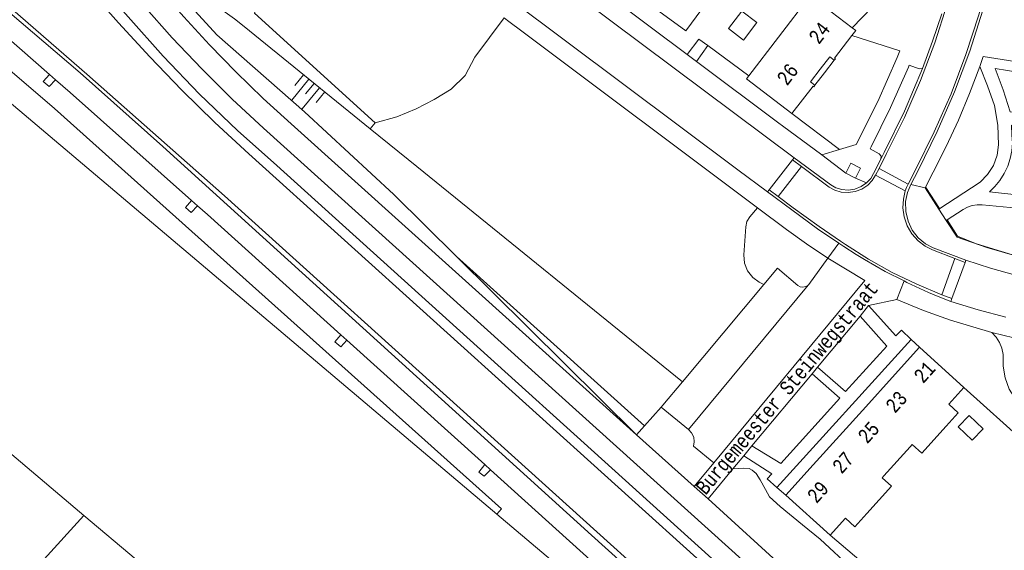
# Model space of a CAD drawing. Header units: metres. Extents: x 196790 to 198335, y 354523 to 356036.
# Tile 96 of 108: x 197428 to 197552, y 355395 to 355462. Entities that reach past the tile are written whole.
import ezdxf

# ---------------------------------------------------------------- set-up
doc = ezdxf.new("R2010")
doc.units = ezdxf.units.M
doc.linetypes.add('DGN Style 2', pattern=[186.027128, 111.616277, -74.410851])
doc.linetypes.add('DGN Style 3', pattern=[260.437979, 186.027128, -74.410851])
for name, color, linetype, lineweight in [('afdak', 252, 'DGN Style 2', 18), ('bij- of bedrijfsgebouw', 252, 'Continuous', 18), ('cultuurscheiding', 252, 'Continuous', 18), ('functiescheiding', 252, 'Continuous', 18), ('heg of haag', 252, 'Continuous', 18), ('hoofdgebouw', 252, 'Continuous', 18), ('hoofdgebouw maaiveld', 252, 'Continuous', 18), ('huisnummer BAG', 252, 'Continuous', 18), ('kant asfaltverharding', 252, 'Continuous', 18), ('kant klinkerverharding', 252, 'Continuous', 18), ('kant muur (extern)', 252, 'Continuous', 18), ('kant tegelverharding', 252, 'Continuous', 18), ('molgoot', 252, 'DGN Style 3', 18), ('overbouw', 252, 'Continuous', 18), ('overige afscheidingen', 252, 'Continuous', 18), ('raster', 252, 'Continuous', 18), ('straatnaam', 252, 'Continuous', 18), ('T22_berm', 252, 'DGN Style 2', 18), ('T22_brandgang', 252, 'DGN Style 2', 18), ('taludlijn', 252, 'Continuous', 18), ('taludsymbool', 252, 'Continuous', 18), ('vlakafsluiter grijs', 252, 'DGN Style 2', 18), ('vlakafsluiter groen', 252, 'DGN Style 2', 18)]:
    doc.layers.add(name, color=color, linetype=linetype, lineweight=lineweight)
doc.styles.add('Style-Courier New', font='cour.ttf')

# ---------------------------------------------------------------- blocks, each defined once
blk = doc.blocks.new('TA')
at = {"layer": 'taludsymbool', "linetype": 'Continuous', "lineweight": 0}
for p, q in [((-0.5, 0), (-0.5, -0.5)), ((-0.25, 0), (-0.25, -1)), ((0, 0), (0, -0.5)), ((0.25, 0), (0.25, -1)), ((0.5, 0), (0.5, -0.5))]:
    blk.add_line(p, q, dxfattribs=at)

msp = doc.modelspace()

# ---------------------------------------------------------------- linework, layer by layer
at = {"layer": 'afdak'}
for p, q in [((197545.991, 355410.608), (197547.375, 355412.036)), ((197547.375, 355412.036), (197549.119, 355410.346)), ((197547.734, 355408.917), (197545.991, 355410.608)), ((197549.119, 355410.346), (197547.734, 355408.917))]:
    msp.add_line(p, q, dxfattribs=at)
at = {"layer": 'afdak', "flags": 128}
msp.add_lwpolyline([(197443.036, 355393.983), (197438.456, 355388.926), (197435.444, 355391.654), (197434.854, 355391.003), (197431.528, 355394.014), (197436.5, 355399.506)], dxfattribs=at)
at = {"layer": 'bij- of bedrijfsgebouw', "flags": 128}
msp.add_lwpolyline([(197517.208, 355460.504), (197519.114, 355459.045), (197520.785, 355461.229), (197518.879, 355462.688), (197517.208, 355460.504)], dxfattribs=at)
at = {"layer": 'cultuurscheiding', "flags": 128}
msp.add_lwpolyline([(197520.868, 355438.043), (197519.897, 355436.926), (197519.532, 355436.336), (197519.375, 355435.66), (197519.137, 355432.129), (197519.214, 355431.121), (197519.595, 355430.136), (197520.25, 355429.308), (197521.08, 355428.73), (197521.662, 355428.439)], dxfattribs=at)
at = {"layer": 'functiescheiding'}
for p, q in [((197526.349, 355443.215), (197523.453, 355439.451)), ((197536.085, 355442.981), (197539.732, 355441.01)), ((197539.369, 355440.148), (197535.65, 355442.126)), ((197543.936, 355427.142), (197545.575, 355431.67))]:
    msp.add_line(p, q, dxfattribs=at)
at = {"layer": 'heg of haag', "flags": 128}
for points in [[(197472.963, 355448.663), (197457.875, 355462.419), (197458.972, 355464.738), (197460.518, 355466.646), (197462.691, 355467.996), (197465.036, 355468.655), (197469.848, 355469.755)], [(197485.457, 355456.895), (197484.231, 355454.62), (197482.491, 355452.908), (197480.377, 355451.601), (197478.103, 355450.422), (197475.683, 355449.431), (197472.963, 355448.663)]]:
    msp.add_lwpolyline(points, dxfattribs=at)
at = {"layer": 'hoofdgebouw'}
for p, q in [((197523.484, 355459.408), (197519.776, 355454.561)), ((197530.503, 355456.792), (197532.667, 355459.609)), ((197525.16, 355449.831), (197527.809, 355453.281)), ((197537.703, 355416.769), (197541.131, 355420.569)), ((197541.131, 355420.569), (197546.694, 355415.534)), ((197534.412, 355413.121), (197537.703, 355416.769)), ((197531.121, 355409.472), (197534.412, 355413.121)), ((197527.83, 355405.824), (197531.121, 355409.472)), ((197539.975, 355408.102), (197536.672, 355404.465)), ((197524.406, 355402.029), (197527.83, 355405.824)), ((197529.95, 355397.021), (197524.406, 355402.029)), ((197436.5, 355399.506), (197443.036, 355393.983))]:
    msp.add_line(p, q, dxfattribs=at)
at = {"layer": 'hoofdgebouw', "flags": 128}
for points in [[(197506.194, 355464.392), (197511.87, 355460.21), (197515.881, 355465.654)], [(197532.702, 355460.598), (197527.468, 355464.616), (197523.484, 355459.408)], [(197532.667, 355459.609), (197533.158, 355460.248), (197532.702, 355460.598)], [(197530.474, 355456.525), (197530.616, 355456.704), (197530.503, 355456.792)], [(197519.776, 355454.561), (197519.481, 355454.176), (197525.16, 355449.831)], [(197488.219, 355399.661), (197425.452, 355452.7), (197425.291, 355452.51)], [(197528.037, 355453.382), (197527.905, 355453.207), (197527.809, 355453.281)], [(197408.396, 355432.484), (197405.736, 355429.337), (197405.797, 355429.286), (197403.906, 355427.048), (197436.5, 355399.506)], [(197546.694, 355415.534), (197544.815, 355413.431), (197546.008, 355412.365), (197544.466, 355410.667)], [(197544.466, 355410.667), (197541.423, 355407.317), (197540.239, 355408.392), (197539.975, 355408.102)], [(197536.672, 355404.465), (197536.454, 355404.225), (197537.638, 355403.149), (197534.556, 355399.756)], [(197521.231, 355370.851), (197504.56, 355385.202), (197504.86, 355385.599), (197488.219, 355399.661)], [(197534.556, 355399.756), (197533.046, 355398.093), (197531.862, 355399.168), (197529.95, 355397.021)]]:
    msp.add_lwpolyline(points, dxfattribs=at)
at = {"layer": 'hoofdgebouw maaiveld'}
for q in [(197528.706, 355455.388), (197528.037, 355453.382)]:
    msp.add_line((197527.479, 355453.804), q, dxfattribs=at)
at = {"layer": 'hoofdgebouw maaiveld', "flags": 128}
msp.add_lwpolyline([(197528.706, 355455.388), (197529.926, 355456.962), (197530.474, 355456.525)], dxfattribs=at)
at = {"layer": 'kant asfaltverharding'}
for p, q in [((197467.156, 355487.951), (197521.82, 355446.999)), ((197518.382, 355442.809), (197467.557, 355480.864)), ((197512.036, 355457.256), (197513.511, 355459.179)), ((197514.62, 355458.364), (197513.216, 355456.372)), ((197525.444, 355444.29), (197521.82, 355446.999)), ((197522.336, 355440.296), (197525.242, 355444.031)), ((197525.242, 355444.031), (197525.444, 355444.29)), ((197522.127, 355440.028), (197518.382, 355442.809)), ((197522.127, 355440.028), (197522.336, 355440.296)), ((197546.962, 355431.488), (197546.848, 355431.174)), ((197546.848, 355431.174), (197545.214, 355426.669)), ((197545.214, 355426.669), (197545.082, 355426.304))]:
    msp.add_line(p, q, dxfattribs=at)
at = {"layer": 'kant asfaltverharding', "flags": 128}
for points in [[(197410.691, 355494.281), (197412.983, 355492.109), (197415.635, 355489.419), (197418.192, 355486.642), (197440.832, 355461.204), (197444.739, 355456.939), (197448.762, 355452.781), (197452.897, 355448.733), (197457.138, 355444.801), (197526.547, 355382.178), (197529.969, 355378.854), (197533.188, 355375.321), (197536.186, 355371.599), (197538.946, 355367.708), (197539.347, 355366.861), (197539.822, 355366.053)], [(197401.684, 355484.849), (197415.495, 355473.19), (197424.661, 355465.38), (197436.877, 355454.769), (197454.092, 355439.535), (197519.959, 355380.085), (197522.357, 355377.733), (197524.659, 355375.284), (197526.861, 355372.743), (197528.956, 355370.118), (197530.758, 355367.918)], [(197546.962, 355431.488), (197550.046, 355430.46), (197553.177, 355429.585)], [(197545.082, 355426.304), (197548.506, 355425.266), (197551.96, 355424.329)], [(197550.199, 355422.424), (197554.33, 355421.408), (197559.012, 355420.646)], [(197556.229, 355408.761), (197553.155, 355414.054), (197552.395, 355415.317), (197551.869, 355416.721), (197551.609, 355418.198), (197551.622, 355419.672), (197551.461, 355420.439), (197551.16, 355421.177), (197550.732, 355421.849), (197550.199, 355422.424)]]:
    msp.add_lwpolyline(points, dxfattribs=at)
at = {"layer": 'kant klinkerverharding'}
for p, q in [((197544.488, 355436.457), (197544.607, 355436.534)), ((197529.68, 355431.749), (197527.268, 355428.447)), ((197521.662, 355428.439), (197511.443, 355416.235)), ((197512.203, 355410.265), (197527.195, 355428.359)), ((197527.268, 355428.447), (197527.195, 355428.359)), ((197508.797, 355413.075), (197512.203, 355410.265))]:
    msp.add_line(p, q, dxfattribs=at)
at = {"layer": 'kant klinkerverharding', "flags": 128}
for points in [[(197334.884, 355561.397), (197404.494, 355502.631), (197407.492, 355500), (197411.44, 355496.204), (197415.182, 355492.204), (197442.016, 355461.962), (197446.398, 355457.039), (197450.971, 355452.287), (197455.725, 355447.716), (197460.65, 355443.336), (197526.834, 355383.554), (197530.432, 355380.018), (197533.841, 355376.291), (197537.047, 355372.387), (197540.035, 355368.323), (197541.103, 355366.787), (197541.1, 355366.275), (197540.769, 355365.885), (197540.265, 355365.797), (197539.822, 355366.053)], [(197330.081, 355542.315), (197391.705, 355490.282), (197394.272, 355488.21), (197396.927, 355486.253), (197409.869, 355477.148), (197415.172, 355472.791), (197425.473, 355463.914), (197436.033, 355454.933), (197446.377, 355445.703), (197500.055, 355397.042)], [(197549.088, 355462.804), (197547.433, 355457.644), (197545.524, 355452.565), (197543.367, 355447.586), (197540.97, 355442.726), (197540.053, 355440.954)], [(197541.527, 355455.488), (197542.788, 355458.89), (197543.931, 355462.333)], [(197541.527, 355455.488), (197541.091, 355455.448), (197539.869, 355455.915), (197539.761, 355455.641), (197537.523, 355450.612), (197535.099, 355445.67), (197534.952, 355445.408), (197536.095, 355444.788), (197536.338, 355444.495), (197536.311, 355444.116)], [(197541.527, 355455.488), (197539.277, 355450.158), (197536.74, 355444.958), (197536.311, 355444.116)], [(197543.584, 355437.849), (197548.737, 355441.268), (197549.68, 355442.197), (197550.412, 355443.342), (197550.868, 355444.621), (197551.025, 355445.936), (197550.949, 355448.409), (197550.524, 355450.847), (197549.662, 355453.316), (197548.693, 355455.744)], [(197550.604, 355455.482), (197551.639, 355452.807), (197552.519, 355450.078), (197556.558, 355449.795), (197558.059, 355449.588), (197559.532, 355449.172), (197560.933, 355448.558), (197562.225, 355447.765), (197563.208, 355447.083), (197563.924, 355447.469), (197566.081, 355452.991), (197550.604, 355455.482)], [(197549.895, 355440.026), (197550.596, 355440.698), (197551.225, 355441.466), (197551.764, 355442.318), (197552.197, 355443.237), (197552.513, 355444.202), (197552.706, 355445.192), (197552.776, 355446.182), (197552.727, 355447.152), (197552.659, 355448.375), (197556.438, 355448.105), (197557.11, 355448.012)], [(197525.444, 355444.29), (197530.041, 355440.898), (197530.673, 355440.549), (197531.414, 355440.321), (197532.227, 355440.256), (197533.054, 355440.378), (197533.832, 355440.686), (197534.503, 355441.148)], [(197534.503, 355441.148), (197535.03, 355441.716), (197535.404, 355442.334), (197536.311, 355444.116)], [(197531.041, 355433.612), (197528.386, 355435.417), (197525.161, 355437.767), (197522.127, 355440.028)], [(197540.053, 355440.954), (197539.634, 355439.947), (197539.407, 355438.806), (197539.422, 355437.587), (197539.706, 355436.373), (197540.246, 355435.249), (197540.998, 355434.29), (197541.89, 355433.543), (197542.848, 355433.021), (197546.962, 355431.488)], [(197555.744, 355439.259), (197553.337, 355439.647), (197549.895, 355440.026)], [(197544.607, 355436.534), (197546.597, 355437.812), (197547.14, 355438.114), (197547.735, 355438.32), (197548.358, 355438.419), (197548.979, 355438.408), (197552.482, 355438.06), (197555.966, 355437.532), (197559.419, 355436.826), (197562.827, 355435.944), (197563.246, 355435.671), (197563.596, 355435.291), (197563.841, 355434.836), (197563.963, 355434.351), (197564.502, 355430.312)], [(197533.233, 355432.201), (197531.686, 355433.174), (197531.041, 355433.612)], [(197539.209, 355428.871), (197536.859, 355430.076), (197534.238, 355431.569), (197533.233, 355432.201)], [(197521.662, 355428.439), (197523.37, 355430.479), (197525.887, 355428.312), (197526.184, 355428.137), (197526.55, 355428.078), (197526.911, 355428.163), (197527.195, 355428.359)], [(197545.082, 355426.304), (197543.678, 355426.857), (197542.284, 355427.442), (197539.544, 355428.699), (197539.209, 355428.871)], [(197511.443, 355416.235), (197508.998, 355413.315), (197508.797, 355413.075)], [(197515.393, 355406.098), (197512.829, 355408.179), (197512.938, 355408.734), (197512.863, 355409.326), (197512.6, 355409.862), (197512.203, 355410.265)]]:
    msp.add_lwpolyline(points, dxfattribs=at)
at = {"layer": 'kant muur (extern)'}
for p, q in [((197514.62, 355458.364), (197519.776, 355454.561)), ((197558.38, 355404.974), (197546.694, 355415.534))]:
    msp.add_line(p, q, dxfattribs=at)
at = {"layer": 'kant tegelverharding'}
for p, q in [((197475.33, 355484.767), (197512.036, 355457.256)), ((197489.539, 355461.509), (197489.126, 355461.817)), ((197491.525, 355460.022), (197489.539, 355461.509)), ((197520.868, 355438.043), (197491.525, 355460.022)), ((197512.036, 355457.256), (197513.216, 355456.372)), ((197513.216, 355456.372), (197523.545, 355448.63)), ((197432.185, 355454.73), (197432.932, 355454.079)), ((197523.991, 355448.301), (197523.545, 355448.63)), ((197528.893, 355444.676), (197523.991, 355448.301)), ((197531.138, 355445.342), (197528.893, 355444.676)), ((197533.147, 355441.758), (197531.933, 355442.396)), ((197541.844, 355440.526), (197543.584, 355437.849)), ((197449.981, 355438.96), (197450.734, 355438.291)), ((197543.584, 355437.849), (197544.488, 355436.457)), ((197529.68, 355431.749), (197534.297, 355428.915)), ((197534.297, 355428.915), (197515.393, 355406.098)), ((197534.761, 355425.792), (197538.317, 355426.534)), ((197534.761, 355425.792), (197533.699, 355424.476)), ((197528.38, 355418.072), (197533.699, 355424.476)), ((197545.01, 355423.966), (197550.199, 355422.424)), ((197468.688, 355422.115), (197469.432, 355421.444)), ((197541.131, 355420.569), (197540.102, 355421.558)), ((197469.432, 355421.444), (197486.691, 355405.878)), ((197528.38, 355418.072), (197527.707, 355417.253)), ((197527.707, 355417.253), (197520.158, 355408.203)), ((197505.711, 355409.607), (197512.918, 355403.116)), ((197520.158, 355408.203), (197519.138, 355406.97)), ((197519.138, 355406.97), (197517.773, 355405.322)), ((197486.691, 355405.878), (197487.434, 355405.208)), ((197512.918, 355403.116), (197515.393, 355406.098)), ((197487.434, 355405.208), (197503.436, 355390.776)), ((197517.773, 355405.322), (197514.659, 355401.563)), ((197512.918, 355403.116), (197514.659, 355401.563)), ((197524.406, 355402.029), (197523.283, 355403.013)), ((197514.659, 355401.563), (197529.505, 355388.114))]:
    msp.add_line(p, q, dxfattribs=at)
at = {"layer": 'kant tegelverharding', "flags": 128}
for points in [[(197335.699, 355564.637), (197402.989, 355507.82), (197407.282, 355504.012), (197411.384, 355500), (197413.312, 355497.973), (197415.191, 355495.9), (197444.001, 355463.354), (197447.56, 355459.339), (197451.247, 355455.437), (197455.057, 355451.655), (197458.983, 355447.998), (197528.712, 355385.121), (197532.368, 355381.471), (197535.841, 355377.637), (197539.117, 355373.633), (197542.184, 355369.475), (197544.005, 355366.873)], [(197367.015, 355541.873), (197404.462, 355510.238), (197407.246, 355507.809), (197409.952, 355505.29), (197412.576, 355502.686), (197415.113, 355500), (197448.987, 355461.956), (197452.201, 355458.454), (197455.521, 355455.05), (197458.943, 355451.749), (197462.463, 355448.555), (197505.711, 355409.607)], [(197377.293, 355494.738), (197385.054, 355488.156), (197388.044, 355485.699), (197391.11, 355483.334), (197394.248, 355481.066), (197397.453, 355478.897), (197401.098, 355476.512), (197403.412, 355474.954), (197405.686, 355473.338), (197409.037, 355470.786), (197412.286, 355468.106), (197432.807, 355450.493), (197488.775, 355400.318), (197488.219, 355399.661)], [(197414.718, 355469.764), (197424.611, 355461.326), (197432.185, 355454.73)], [(197548.693, 355455.744), (197549.127, 355456.999), (197558.651, 355455.503), (197559.439, 355459.991)], [(197532.667, 355459.609), (197538.662, 355457.71), (197538.346, 355456.846), (197535.907, 355451.343), (197533.215, 355445.959), (197531.138, 355445.342)], [(197548.693, 355455.744), (197547.423, 355452.356), (197546.025, 355449.016), (197544.501, 355445.732), (197542.855, 355442.51), (197541.844, 355440.526)], [(197432.185, 355454.73), (197431.382, 355453.838), (197432.127, 355453.22), (197432.932, 355454.079)], [(197432.932, 355454.079), (197434.782, 355452.468), (197449.981, 355438.96)], [(197531.933, 355442.396), (197532.561, 355443.625), (197533.766, 355442.989), (197533.147, 355441.758)], [(197449.981, 355438.96), (197449.22, 355438.084), (197449.944, 355437.443), (197450.734, 355438.291)], [(197450.734, 355438.291), (197451.957, 355437.204), (197468.688, 355422.115)], [(197529.68, 355431.749), (197526.977, 355433.519), (197524.477, 355435.34), (197520.868, 355438.043)], [(197553.344, 355431.972), (197549.558, 355433.06), (197545.843, 355434.372), (197544.488, 355436.457)], [(197538.317, 355426.534), (197541.639, 355425.186), (197545.01, 355423.966)], [(197540.102, 355421.558), (197538.895, 355422.719), (197538.182, 355421.979), (197534.761, 355425.792)], [(197533.699, 355424.476), (197537.056, 355420.695), (197531.884, 355415.033), (197528.38, 355418.072)], [(197469.432, 355421.444), (197468.659, 355420.615), (197467.922, 355421.266), (197468.688, 355422.115)], [(197520.158, 355408.203), (197523.791, 355406.014), (197531.182, 355414.209), (197527.707, 355417.253)], [(197523.283, 355403.013), (197522.063, 355404.081), (197522.663, 355404.731), (197519.138, 355406.97)], [(197486.691, 355405.878), (197485.947, 355404.934), (197486.631, 355404.401), (197487.434, 355405.208)], [(197500.055, 355397.042), (197520.936, 355378.186), (197522.822, 355376.361), (197524.624, 355374.448), (197526.335, 355372.454), (197527.95, 355370.385), (197528.583, 355369.579), (197531.152, 355366.037)]]:
    msp.add_lwpolyline(points, dxfattribs=at)
at = {"layer": 'molgoot'}
for p, q in [((197526.349, 355443.215), (197525.242, 355444.031)), ((197536.085, 355442.981), (197535.65, 355442.126)), ((197523.453, 355439.451), (197522.336, 355440.296)), ((197546.848, 355431.174), (197545.575, 355431.67)), ((197543.936, 355427.142), (197545.214, 355426.669))]:
    msp.add_line(p, q, dxfattribs=at)
at = {"layer": 'molgoot', "flags": 128}
for points in [[(197550.454, 355501.466), (197548.545, 355483.345), (197547.919, 355478.35), (197547.055, 355473.373), (197545.953, 355468.431), (197544.617, 355463.542), (197543.049, 355458.722), (197541.257, 355453.988), (197539.247, 355449.354), (197537.027, 355444.835), (197536.085, 355442.981)], [(197554.589, 355501.049), (197552.669, 355482.725), (197552.022, 355477.552), (197551.126, 355472.399), (197549.981, 355467.282), (197548.591, 355462.221), (197546.959, 355457.232), (197545.091, 355452.333), (197542.997, 355447.539), (197540.683, 355442.868), (197539.732, 355441.01)], [(197526.349, 355443.215), (197529.85, 355440.637), (197530.531, 355440.26), (197531.327, 355440.011), (197532.2, 355439.936), (197533.09, 355440.059), (197533.929, 355440.379), (197534.657, 355440.866), (197535.235, 355441.467), (197535.65, 355442.126)], [(197545.575, 355431.67), (197542.766, 355432.763), (197541.835, 355433.244), (197540.961, 355433.919), (197540.202, 355434.778), (197539.612, 355435.786), (197539.23, 355436.89), (197539.072, 355438.025), (197539.128, 355439.129), (197539.369, 355440.148)], [(197539.369, 355440.148), (197539.533, 355440.585), (197539.732, 355441.01)], [(197531.232, 355433.874), (197528.572, 355435.679), (197525.337, 355438.025), (197523.453, 355439.451)], [(197543.936, 355427.142), (197540.793, 355428.451), (197537.725, 355429.941), (197534.749, 355431.606), (197531.878, 355433.436), (197531.232, 355433.874)]]:
    msp.add_lwpolyline(points, dxfattribs=at)
at = {"layer": 'overbouw'}
for p, q in [((197529.261, 355454.961), (197530.474, 355456.525)), ((197528.037, 355453.382), (197529.261, 355454.961))]:
    msp.add_line(p, q, dxfattribs=at)
at = {"layer": 'overige afscheidingen'}
for p, q in [((197523.283, 355403.013), (197540.102, 355421.558)), ((197534.369, 355393.267), (197529.95, 355397.021))]:
    msp.add_line(p, q, dxfattribs=at)
at = {"layer": 'raster'}
for p, q in [((197535.197, 355463.185), (197532.702, 355460.598)), ((197541.945, 355440.57), (197543.645, 355437.963))]:
    msp.add_line(p, q, dxfattribs=at)
at = {"layer": 'raster', "flags": 128}
msp.add_lwpolyline([(197544.607, 355436.534), (197545.9, 355434.476), (197548.15, 355433.575), (197550.459, 355432.847), (197552.784, 355432.158), (197555.137, 355431.611), (197557.522, 355431.139), (197558.425, 355430.988), (197559.911, 355430.765), (197562.327, 355430.499), (197564.408, 355430.333)], dxfattribs=at)
at = {"layer": 'T22_berm'}
msp.add_line((197525.16, 355449.831), (197531.138, 355445.342), dxfattribs=at)
at = {"layer": 'T22_brandgang'}
msp.add_line((197513.511, 355459.179), (197514.62, 355458.364), dxfattribs=at)
at = {"layer": 'taludlijn'}
for p, q in [((197472.358, 355447.917), (197456.554, 355460.728)), ((197478.168, 355443.208), (197472.358, 355447.917)), ((197511.443, 355416.235), (197478.168, 355443.208)), ((197483.155, 355431.939), (197475.312, 355439.704)), ((197505.711, 355409.607), (197483.155, 355431.939))]:
    msp.add_line(p, q, dxfattribs=at)
at = {"layer": 'taludlijn', "flags": 128}
for points in [[(197367.946, 355542.972), (197376.512, 355535.852), (197393.393, 355521.873), (197399.541, 355516.417), (197407.911, 355509.085), (197410.908, 355506.541), (197416.462, 355500.86), (197421.61, 355494.914), (197433.11, 355481.993), (197449.494, 355463.669), (197453.159, 355459.683), (197464.106, 355450.066), (197475.312, 355439.704)], [(197456.554, 355460.728), (197455.356, 355461.699), (197452.154, 355463.986), (197422.17, 355500.922), (197416.816, 355506.597), (197414.449, 355509.341), (197410.667, 355513.104), (197399.47, 355526.144), (197388.366, 355534.365)]]:
    msp.add_lwpolyline(points, dxfattribs=at)
at = {"layer": 'vlakafsluiter grijs'}
for p, q in [((197528.893, 355444.676), (197531.933, 355442.396)), ((197533.147, 355441.758), (197534.503, 355441.148)), ((197540.053, 355440.954), (197541.844, 355440.526)), ((197531.041, 355433.612), (197529.68, 355431.749)), ((197538.317, 355426.534), (197539.209, 355428.871))]:
    msp.add_line(p, q, dxfattribs=at)
at = {"layer": 'vlakafsluiter groen'}
for p, q in [((197485.457, 355456.895), (197489.126, 355461.817)), ((197472.963, 355448.663), (197472.358, 355447.917)), ((197483.155, 355431.939), (197506.708, 355410.728)), ((197508.797, 355413.075), (197506.708, 355410.728)), ((197506.708, 355410.728), (197505.711, 355409.607))]:
    msp.add_line(p, q, dxfattribs=at)
at = {"layer": 'vlakafsluiter groen', "flags": 128}
msp.add_lwpolyline([(197517.773, 355405.322), (197519.098, 355405.407), (197519.797, 355405.372), (197520.198, 355405.18), (197520.705, 355404.76), (197521.194, 355403.956), (197521.876, 355402.732), (197522.365, 355401.823), (197523.693, 355400.617), (197526.471, 355398.309), (197528.69, 355396.543), (197530.472, 355394.917), (197533.392, 355392.232)], dxfattribs=at)

# ---------------------------------------------------------------- block references
at = {"layer": 'taludsymbool', "xscale": 3.406220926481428, "yscale": 3.406220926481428, "zscale": 3.406220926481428, "rotation": 320.9697840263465}
msp.add_blockref('TA', (197465.323, 355453.62), dxfattribs=at)

# ---------------------------------------------------------------- texts
at = {"layer": 'huisnummer BAG', "style": 'Style-Courier New', "width": 0.694444}
for s, rotation, p in [('24', 52.47683, (197528.545, 355458.408)), ('26', 52.47683, (197524.561, 355453.223)), ('21', 48.00001, (197541.601, 355415.933)), ('23', 48.00001, (197538.068, 355412.196)), ('25', 48.00001, (197534.594, 355408.383)), ('27', 48.00001, (197531.392, 355404.597)), ('29', 48.00001, (197528.248, 355400.902))]:
    msp.add_text(s, height=1.8, rotation=rotation, dxfattribs=at).set_placement(p)
at = {"layer": 'straatnaam', "style": 'Style-Courier New', "width": 0.694444}
msp.add_text('Burgemeester Steinwegstraat', height=1.8, rotation=49.98904, dxfattribs=at).set_placement((197514.361, 355401.958))

doc.saveas('drawing.dxf')
